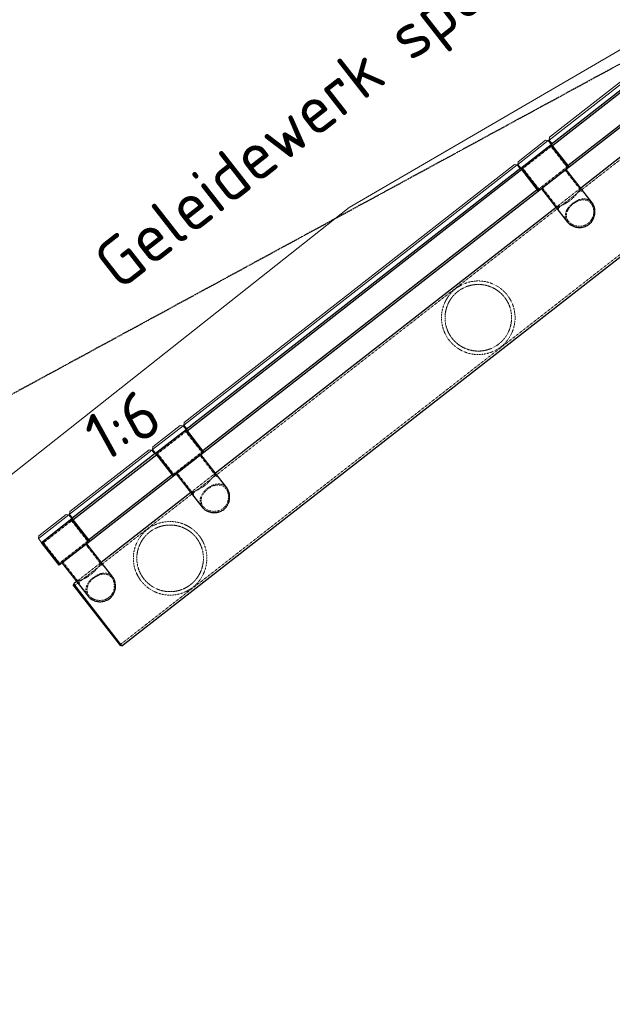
# Model space of a CAD drawing. Header units: millimetres. Extents: x 1069 to 250059, y -65909 to 70891.
# Tile 9 of 109: x 83822 to 89962, y -30249 to -20054. Entities that reach past the tile are written whole.
import ezdxf

# ---------------------------------------------------------------- set-up
doc = ezdxf.new("R2010")
doc.units = ezdxf.units.MM
doc.linetypes.add('Grid Line', pattern=[22.225, 12.7, -3.175, 3.175, -3.175])
doc.linetypes.add('XX-HIDDEN', pattern=[4, 2, -2])
for name, color, linetype, lineweight in [('iw-bs-remmingwerk', 213, 'Continuous', 18), ('N-CO-BC-BETONVORM-G', 50, 'Continuous', 25), ('N-CO-BC-BETONVORM-G-2', 50, 'XX-HIDDEN', 18), ('N-CO-BC-BETONVORM-GN', 10, 'XX-HIDDEN', 18), ('N-CO-KC-KUNSTSTOFVORM-G', 7, 'Continuous', 13), ('N-CO-SC-STAALVORM-G', 10, 'Continuous', 25), ('X-XX-AL-T25-1', 7, 'Continuous', 13), ('X_XX_AL_STRAMIENLIJN_G-1', 7, 'Grid Line', 25), ('XR-463688-Blauwverlaat_Remmingswerken_dwg-1', 213, 'Continuous', 18)]:
    doc.layers.add(name, color=color, linetype=linetype, lineweight=lineweight)
doc.styles.add('NLCS-ISO_3', font='NLCS-ISO.ttf', dxfattribs={"height": 500})

# ---------------------------------------------------------------- blocks, each defined once
blk = doc.blocks.new('XR-463688-Blauwverlaat_Remmingswerken_dwg-3327467-N_A_P_ Copy 1')
at = {"layer": 'iw-bs-remmingwerk', "flags": 128}
blk.add_lwpolyline([(8709, -7053), (4214, -9669), (-431, -13335)], dxfattribs=at)
blk = doc.blocks.new('SF_Stalen afdekplaat27 - SF_Stalen afdekplaat-3820575-N_A_P_ Copy 1')
at = {"layer": 'N-CO-SC-STAALVORM-G'}
for p, q in [((-3352, -25900), (-3361, -25907)), ((-2869, -26538), (-3361, -25907)), ((-2869, -26538), (-2860, -26531))]:
    blk.add_line(p, q, dxfattribs=at)
blk = doc.blocks.new('GM_afdekklepje - GM_afdekklepje-3673590-N_A_P_ Copy 1')
at = {"layer": 'N-CO-SC-STAALVORM-G'}
for p, q in [((-195, 118), (-195, -118)), ((168, 145), (-168, 145)), ((195, -118), (195, 118)), ((-168, -145), (168, -145))]:
    blk.add_line(p, q, dxfattribs=at)
for centre, start, end in [((-168, 118), 90, 180), ((168, 118), 0, 90), ((-168, -118), 180, 270), ((168, -118), 270, 360)]:
    blk.add_arc(centre, 27, start, end, dxfattribs=at)
blk = doc.blocks.new('GM_Hakorit_2850 - GM_Hakorit_2850-3712023-N_A_P_ Copy 1')
at = {"layer": 'N-CO-KC-KUNSTSTOFVORM-G'}
for p, q in [((-200, 50), (-180, 70)), ((200, 50), (-200, 50)), ((-200, 50), (-200, 0)), ((-180, 70), (180, 70)), ((180, 70), (200, 50)), ((200, 0), (200, 50))]:
    blk.add_line(p, q, dxfattribs=at)
blk = doc.blocks.new('GM_Hakorit_3820 - GM_Hakorit_3820-3712024-N_A_P_ Copy 1')
at = {"layer": 'N-CO-KC-KUNSTSTOFVORM-G'}
for p, q in [((-200, 50), (-180, 70)), ((200, 50), (-200, 50)), ((-200, 50), (-200, 0)), ((-180, 70), (180, 70)), ((180, 70), (200, 50)), ((200, 0), (200, 50))]:
    blk.add_line(p, q, dxfattribs=at)
blk = doc.blocks.new('GM_Hakorit_1240 - GM_Hakorit_1240-3712025-N_A_P_ Copy 1')
at = {"layer": 'N-CO-KC-KUNSTSTOFVORM-G'}
for p, q in [((-520, 70), (-540, 50)), ((-540, 0), (-540, 50)), ((-540, 50), (540, 50)), ((-520, 70), (520, 70)), ((540, 50), (520, 70)), ((540, 50), (540, 0))]:
    blk.add_line(p, q, dxfattribs=at)
blk = doc.blocks.new('GM_Hakorit_2240 - GM_Hakorit_2240-3691594-N_A_P_ Copy 1')
at = {"layer": 'N-CO-KC-KUNSTSTOFVORM-G'}
for p, q in [((-1040, -50), (-1040, 0)), ((1040, 0), (1040, -50)), ((1040, -50), (-1040, -50)), ((-1040, -50), (-1020, -70)), ((1020, -70), (-1020, -70)), ((1020, -70), (1040, -50))]:
    blk.add_line(p, q, dxfattribs=at)
blk = doc.blocks.new('GM_Hakorit_4490 - GM_Hakorit_4490-3691116-N_A_P_ Copy 1')
at = {"layer": 'N-CO-KC-KUNSTSTOFVORM-G'}
for p, q in [((-2190, -50), (-2190, 0)), ((2190, 0), (2190, -50)), ((2190, -50), (-2190, -50)), ((-2190, -50), (-2170, -70)), ((2170, -70), (-2170, -70)), ((2170, -70), (2190, -50))]:
    blk.add_line(p, q, dxfattribs=at)
blk = doc.blocks.new('NLI_Balk_Buis - ø813_20-3672000-N_A_P_ Copy 1')
at = {"layer": 'N-CO-BC-BETONVORM-GN'}
for p, q in [((-4587, 386), (-4625, 386)), ((-4263, 406), (-4587, 406)), ((-4263, 386), (-4587, 386)), ((-3087, 386), (-4263, 386)), ((-2763, 406), (-3087, 406)), ((-2763, 386), (-3087, 386)), ((1713, 386), (-2763, 386)), ((2037, 406), (1713, 406)), ((2037, 386), (1713, 386)), ((4213, 386), (2037, 386)), ((4537, 406), (4213, 406)), ((4537, 386), (4213, 386)), ((4625, 386), (4537, 386)), ((2135, -387), (-4625, -387)), ((2131, -407), (2579, -407)), ((2458, -387), (2135, -387)), ((4625, -387), (2459, -387))]:
    blk.add_line(p, q, dxfattribs=at)
at = {"layer": 'N-CO-SC-STAALVORM-G'}
for p, q in [((-4587, 406), (-4625, 406)), ((-4625, -407), (-4625, 406)), ((-3087, 406), (-4263, 406)), ((1713, 406), (-2763, 406)), ((4213, 406), (2037, 406)), ((4625, 406), (4537, 406)), ((4625, 406), (4625, -407)), ((-4625, -407), (2131, -407)), ((2579, -407), (4625, -407))]:
    blk.add_line(p, q, dxfattribs=at)
blk = doc.blocks.new('NLI_Balk_Buis - ø323_9_12_5-3688877-N_A_P_ Copy 1')
at = {"layer": 'N-CO-BC-BETONVORM-GN'}
for p, q in [((250, 149), (-27, 149)), ((250, -149), (-27, -149))]:
    blk.add_line(p, q, dxfattribs=at)

msp = doc.modelspace()

# ---------------------------------------------------------------- linework, layer by layer
at = {"layer": 'N-CO-BC-BETONVORM-GN'}
for p, q in [((89326.8, -21367.8), (89036.7, -21594.2)), ((89491.7, -21579.2), (89326.8, -21367.8)), ((89036.7, -21594.2), (89201.5, -21805.5)), ((89201.5, -21805.5), (89491.7, -21579.2)), ((85542.2, -24320.2), (85252.1, -24546.6)), ((85707.1, -24531.6), (85542.2, -24320.2)), ((85252.1, -24546.6), (85416.9, -24757.9)), ((85416.9, -24757.9), (85707.1, -24531.6)), ((84359.5, -25242.9), (84069.4, -25469.2)), ((84524.4, -25454.2), (84359.5, -25242.9)), ((84069.4, -25469.2), (84234.2, -25680.5)), ((84234.2, -25680.5), (84524.4, -25454.2))]:
    msp.add_line(p, q, dxfattribs=at)
for centre, radius, start, end in [((88573.6, -23140.1), 345, 112.41961, 122.33274), ((88573.6, -23140.1), 381, 117.95793, 118.33036), ((88573.6, -23140.1), 345, 102.05168, 111.49509), ((88573.6, -23140.1), 345, 91.30565, 100.93033), ((88573.6, -23140.1), 345, 80.67248, 90.68837), ((88573.6, -23140.1), 381, 87.64709, 87.95793), ((88573.6, -23140.1), 345, 70.34432, 79.74833), ((88573.6, -23140.1), 345, 59.77134, 69.15295), ((88573.6, -23140.1), 381, 67.58716, 67.95793), ((88573.6, -23140.1), 381, 57.95793, 58.38274), ((88573.6, -23140.1), 345, 144.4208, 153.8642), ((88573.6, -23140.1), 345, 133.58245, 143.49623), ((88573.6, -23140.1), 381, 127.502, 128.41376), ((88573.6, -23140.1), 345, 122.79694, 133.1192), ((88573.6, -23140.1), 345, 49.0098, 58.74823), ((88573.6, -23140.1), 345, 38.12947, 48.34001), ((88573.6, -23140.1), 345, 27.57584, 37.78639), ((88573.6, -23140.1), 345, 154.98551, 164.61025), ((88573.6, -23140.1), 345, 17.16763, 26.90605), ((88573.6, -23140.1), 381, 27.67287, 27.95793), ((88573.6, -23140.1), 381, 17.53311, 18.29718), ((88573.6, -23140.1), 381, 167.95793, 168.26877), ((88573.6, -23140.1), 345, 176.16755, 185.57152), ((88573.6, -23140.1), 345, 165.22746, 175.24334), ((88573.6, -23140.1), 345, 6.76291, 16.14452), ((88573.6, -23140.1), 345, 356.16753, 5.57154), ((88573.6, -23140.1), 381, 7.95793, 8.3287), ((88573.6, -23140.1), 381, 187.95793, 188.32874), ((88573.6, -23140.1), 345, 186.76296, 196.14443), ((88573.6, -23140.1), 345, 197.16773, 206.9057), ((88573.6, -23140.1), 345, 334.98553, 344.6102), ((88573.6, -23140.1), 345, 345.22749, 355.24338), ((88573.6, -23140.1), 381, 347.95793, 348.26876), ((88573.6, -23140.1), 381, 197.5331, 198.29724), ((88573.6, -23140.1), 381, 207.6728, 207.95793), ((88573.6, -23140.1), 345, 207.57606, 217.78641), ((88573.6, -23140.1), 345, 313.58312, 323.49625), ((88573.6, -23140.1), 345, 324.42076, 333.86418), ((88573.6, -23140.1), 345, 218.12944, 228.3398), ((88573.6, -23140.1), 345, 229.01016, 238.74812), ((88573.6, -23140.1), 345, 239.77143, 249.1529), ((88573.6, -23140.1), 345, 292.41962, 302.33341), ((88573.6, -23140.1), 345, 302.79665, 313.11891), ((88573.6, -23140.1), 381, 307.50209, 308.41386), ((88573.6, -23140.1), 381, 237.95793, 238.38275), ((88573.6, -23140.1), 381, 247.58712, 247.95793), ((88573.6, -23140.1), 345, 250.34434, 259.7483), ((88573.6, -23140.1), 345, 260.67252, 270.6884), ((88573.6, -23140.1), 381, 267.64709, 267.95793), ((88573.6, -23140.1), 345, 271.30561, 280.93034), ((88573.6, -23140.1), 345, 282.05166, 291.49506), ((88573.6, -23140.1), 381, 297.95793, 298.33036), ((85380.3, -25631.2), 381, 87.64709, 87.95793), ((85380.3, -25631.2), 381, 67.58716, 67.95793), ((85380.3, -25631.2), 345, 133.58245, 143.49623), ((85380.3, -25631.2), 381, 127.502, 128.41376), ((85380.3, -25631.2), 345, 122.79694, 133.1192), ((85380.3, -25631.2), 345, 112.41961, 122.33274), ((85380.3, -25631.2), 381, 117.95793, 118.33036), ((85380.3, -25631.2), 345, 102.05168, 111.49509), ((85380.3, -25631.2), 345, 91.30565, 100.93033), ((85380.3, -25631.2), 345, 80.67248, 90.68837), ((85380.3, -25631.2), 345, 70.34432, 79.74833), ((85380.3, -25631.2), 345, 59.77134, 69.15295), ((85380.3, -25631.2), 345, 49.0098, 58.74823), ((85380.3, -25631.2), 381, 57.95793, 58.38274), ((85380.3, -25631.2), 345, 38.12947, 48.34001), ((85380.3, -25631.2), 345, 154.98551, 164.61025), ((85380.3, -25631.2), 345, 144.4208, 153.8642), ((85380.3, -25631.2), 345, 27.57584, 37.78639), ((85380.3, -25631.2), 345, 17.16763, 26.90605), ((85380.3, -25631.2), 381, 27.67287, 27.95793), ((85380.3, -25631.2), 381, 167.95793, 168.26877), ((85380.3, -25631.2), 345, 165.22746, 175.24334), ((85380.3, -25631.2), 345, 6.76291, 16.14452), ((85380.3, -25631.2), 381, 17.53311, 18.29718), ((85380.3, -25631.2), 381, 7.95793, 8.3287), ((85380.3, -25631.2), 381, 187.95793, 188.32874), ((85380.3, -25631.2), 345, 176.16755, 185.57152), ((85380.3, -25631.2), 345, 186.76296, 196.14443), ((85380.3, -25631.2), 345, 345.22749, 355.24338), ((85380.3, -25631.2), 345, 356.16753, 5.57154), ((85380.3, -25631.2), 381, 197.5331, 198.29724), ((85380.3, -25631.2), 345, 197.16773, 206.9057), ((85380.3, -25631.2), 345, 207.57606, 217.78641), ((85380.3, -25631.2), 345, 324.42076, 333.86418), ((85380.3, -25631.2), 345, 334.98553, 344.6102), ((85380.3, -25631.2), 381, 347.95793, 348.26876), ((85380.3, -25631.2), 381, 207.6728, 207.95793), ((85380.3, -25631.2), 345, 218.12944, 228.3398), ((85380.3, -25631.2), 345, 229.01016, 238.74812), ((85380.3, -25631.2), 345, 302.79665, 313.11891), ((85380.3, -25631.2), 345, 313.58312, 323.49625), ((85380.3, -25631.2), 381, 237.95793, 238.38275), ((85380.3, -25631.2), 345, 239.77143, 249.1529), ((85380.3, -25631.2), 381, 247.58712, 247.95793), ((85380.3, -25631.2), 345, 250.34434, 259.7483), ((85380.3, -25631.2), 345, 260.67252, 270.6884), ((85380.3, -25631.2), 345, 271.30561, 280.93034), ((85380.3, -25631.2), 345, 282.05166, 291.49506), ((85380.3, -25631.2), 345, 292.41962, 302.33341), ((85380.3, -25631.2), 381, 297.95793, 298.33036), ((85380.3, -25631.2), 381, 307.50209, 308.41386), ((85380.3, -25631.2), 381, 267.64709, 267.95793)]:
    msp.add_arc(centre, radius, start, end, dxfattribs=at)
for points, knots in [([(89378.5, -21996.6), (89378.5, -21996.6), (89381.8, -21995.6), (89392, -21992.5), (89402.4, -21989.1), (89415, -21984.6), (89429.6, -21979), (89445.8, -21972.1), (89463.2, -21963.9), (89481.4, -21954.2), (89499.8, -21943), (89518.1, -21930.4), (89535.8, -21916.6), (89552.5, -21901.9), (89567.8, -21886.8), (89581.6, -21871.5), (89593.9, -21856.7), (89604.5, -21842.6), (89613.5, -21829.8), (89620.9, -21818.6), (89627.7, -21807.9), (89632.7, -21799.5), (89633.9, -21797.3), (89633.9, -21797.3)], [0, 0, 0, 0, 0.0869565, 0.1304348, 0.173913, 0.2173913, 0.2608696, 0.3043478, 0.3478261, 0.3913043, 0.4347826, 0.4782609, 0.5217391, 0.5652174, 0.6086957, 0.6521739, 0.6956522, 0.7391304, 0.7826087, 0.826087, 0.8695652, 0.9347826, 1, 1, 1, 1]), ([(89497.5, -22149.1), (89489.7, -22139.1), (89480.9, -22122.7), (89475.4, -22099.4), (89474.4, -22081.4), (89476.4, -22063.3), (89481.3, -22045.2), (89488.9, -22027.3), (89499, -22009.8), (89511.5, -21992.8), (89526, -21976.6), (89542.3, -21961.5), (89560, -21947.7), (89578.7, -21935.6), (89597.9, -21925.4), (89617.4, -21917.4), (89636.9, -21911.9), (89656.1, -21908.8), (89674.9, -21908.5), (89692.9, -21910.9), (89712.9, -21917.2), (89733.8, -21929.2), (89747.1, -21942.3), (89752.9, -21949.9)], [0, 0, 0, 0, 0.0869565, 0.1304348, 0.173913, 0.2173913, 0.2608696, 0.3043478, 0.3478261, 0.3913043, 0.4347826, 0.4782609, 0.5217391, 0.5652174, 0.6086957, 0.6521739, 0.6956522, 0.7391304, 0.7826087, 0.826087, 0.8695652, 0.9347826, 1, 1, 1, 1]), ([(89743.1, -21957.5), (89735.5, -21947.9), (89722.2, -21935.9), (89701.4, -21925.5), (89684.6, -21920.7), (89666.9, -21918.8), (89648.5, -21919.6), (89629.7, -21923.1), (89610.8, -21929.2), (89591.9, -21937.6), (89573.5, -21948.2), (89555.9, -21960.6), (89534.1, -21979.3), (89515.5, -22000.5), (89501.6, -22023.1), (89493.6, -22040.4), (89488.3, -22058), (89485.9, -22075.7), (89486.5, -22093.2), (89490.2, -22110.2), (89497, -22126.5), (89503.6, -22136.6), (89507.4, -22141.4)], [0, 0, 0, 0, 0.0909091, 0.1363636, 0.1818182, 0.2272727, 0.2727273, 0.3181818, 0.3636364, 0.4090909, 0.4545455, 0.5, 0.5454545, 0.6363636, 0.6818182, 0.7272727, 0.7727273, 0.8181818, 0.8636364, 0.9090909, 0.9545455, 1, 1, 1, 1]), ([(89503.7, -22156.4), (89510.3, -22163.6), (89522.9, -22174.5), (89543.6, -22186.9), (89563.2, -22195.2), (89584, -22201.2), (89605.7, -22204.7), (89627.8, -22205.4), (89650, -22203.3), (89671.7, -22198.2), (89692.6, -22190.1), (89712.1, -22179.1), (89729.8, -22165.3), (89745.3, -22149.1), (89758.2, -22130.8), (89768.4, -22110.9), (89775.8, -22089.9), (89780.5, -22068.3), (89782.5, -22046.4), (89781.7, -22024.8), (89777.8, -22000.3), (89768.9, -21974.2), (89758.8, -21957.4), (89752.9, -21949.9)], [0.02173691, 0.02173691, 0.02173691, 0.02173691, 0.08695652, 0.13043478, 0.17391304, 0.2173913, 0.26086957, 0.30434783, 0.34782609, 0.39130435, 0.43478261, 0.47826087, 0.52173913, 0.56521739, 0.60869565, 0.65217391, 0.69565217, 0.73913043, 0.7826087, 0.82608696, 0.86956522, 0.93478261, 1, 1, 1, 1]), ([(89507.4, -22141.4), (89514.9, -22151.1), (89529, -22164), (89552.1, -22177.3), (89571.1, -22184.9), (89591.3, -22190.1), (89612.3, -22192.6), (89633.6, -22192.3), (89654.8, -22189.2), (89675.5, -22183.1), (89695, -22174), (89713, -22162), (89734.3, -22142.6), (89750.8, -22118.8), (89761.7, -22092.3), (89767.2, -22071.7), (89769.8, -22050.8), (89769.8, -22029.9), (89767, -22009.7), (89761.6, -21990.5), (89753.6, -21972.8), (89746.8, -21962.4), (89743.1, -21957.5)], [0, 0, 0, 0, 0.0909091, 0.1363636, 0.1818182, 0.2272727, 0.2727273, 0.3181818, 0.3636364, 0.4090909, 0.4545455, 0.5, 0.5454545, 0.6363636, 0.6818182, 0.7272727, 0.7727273, 0.8181818, 0.8636364, 0.9090909, 0.9545455, 1, 1, 1, 1]), ([(88273.2, -23374.4), (88266.8, -23366.3), (88254.8, -23349.5), (88233.7, -23314.3), (88213.1, -23268.1), (88197.9, -23211.7), (88191.6, -23156), (88193.2, -23102.3), (88201.9, -23051.1), (88214.6, -23010.5), (88227.8, -22979.3), (88239.4, -22956.5), (88250.4, -22938), (88258.9, -22925.2), (88264, -22917.9), (88268, -22912.5), (88272.1, -22907.1), (88276.3, -22901.7), (88280.7, -22896.3), (88285.2, -22891), (88289.9, -22885.7), (88294.8, -22880.4), (88299.8, -22875.1), (88304.9, -22869.9), (88310.3, -22864.7), (88315.8, -22859.5), (88321.4, -22854.4), (88327.2, -22849.4), (88333.1, -22844.5), (88339.2, -22839.6), (88345.4, -22834.9), (88351.6, -22830.4), (88357.8, -22826), (88364.2, -22821.7), (88370.5, -22817.7), (88376.9, -22813.8), (88383.2, -22810), (88389.5, -22806.5), (88395.8, -22803), (88402.1, -22799.8), (88408.4, -22796.7), (88414.7, -22793.8), (88420.9, -22791), (88427.2, -22788.3), (88433.4, -22785.8), (88441.7, -22782.6), (88456.2, -22777.4), (88476.9, -22771.3), (88501.8, -22765.6), (88526.9, -22761.7), (88552.2, -22759.4), (88577.8, -22758.8), (88603.6, -22760), (88629.6, -22762.9), (88655.8, -22767.7), (88682, -22774.5), (88708.2, -22783.3), (88734.2, -22794.2), (88759.9, -22807.3), (88785.1, -22822.7), (88809.4, -22840.3), (88832.5, -22860), (88854.3, -22881.9), (88867.6, -22897.6), (88874, -22905.7)], [0, 0, 0, 0, 0.0232558, 0.0465116, 0.0930233, 0.1395349, 0.1860465, 0.2325581, 0.2790698, 0.3255814, 0.3488372, 0.372093, 0.3953488, 0.4069767, 0.4127907, 0.4186047, 0.4244186, 0.4302326, 0.4360465, 0.4418605, 0.4476744, 0.4534884, 0.4593023, 0.4651163, 0.4709302, 0.4767442, 0.4825581, 0.4883721, 0.494186, 0.5, 0.505814, 0.5116279, 0.5174419, 0.5232558, 0.5290698, 0.5348837, 0.5406977, 0.5465116, 0.5523256, 0.5581395, 0.5639535, 0.5697674, 0.5755814, 0.5813953, 0.5872093, 0.5930233, 0.6046512, 0.627907, 0.6511628, 0.6744186, 0.6976744, 0.7209302, 0.744186, 0.7674419, 0.7906977, 0.8139535, 0.8372093, 0.8604651, 0.8837209, 0.9069767, 0.9302326, 0.9534884, 0.9767442, 1, 1, 1, 1]), ([(88845.6, -22927.9), (88839.3, -22919.8), (88826, -22904.3), (88797, -22875.9), (88756.9, -22845.8), (88705.2, -22819.5), (88651.9, -22802.6), (88598.2, -22794.6), (88553.5, -22794.8), (88518, -22799.2), (88491.4, -22804.6), (88469.3, -22811), (88451.6, -22817.2), (88438.4, -22822.6), (88425.2, -22828.5), (88412.1, -22835.1), (88399, -22842.4), (88386.2, -22850.3), (88373.6, -22858.8), (88361.3, -22868), (88349.4, -22877.6), (88338.1, -22887.8), (88327.3, -22898.3), (88317.1, -22909.2), (88307.5, -22920.3), (88298.5, -22931.7), (88290.1, -22943.2), (88279.7, -22958.8), (88268.2, -22978.7), (88256.5, -23003.2), (88243.6, -23036.6), (88232.5, -23079.8), (88227.2, -23133.9), (88230.6, -23189.7), (88243.6, -23246.3), (88262.9, -23292.5), (88283.4, -23327.6), (88295.3, -23344.2), (88301.5, -23352.3)], [0, 0, 0, 0, 0.0263158, 0.0526316, 0.1052632, 0.1578947, 0.2105263, 0.2631579, 0.3157895, 0.3421053, 0.3684211, 0.3947368, 0.4078947, 0.4210526, 0.4342105, 0.4473684, 0.4605263, 0.4736842, 0.4868421, 0.5, 0.5131579, 0.5263158, 0.5394737, 0.5526316, 0.5657895, 0.5789474, 0.5921053, 0.6052632, 0.6315789, 0.6578947, 0.6842105, 0.7368421, 0.7894737, 0.8421053, 0.8947368, 0.9473684, 0.9736842, 1, 1, 1, 1]), ([(88874, -22905.7), (88880.3, -22913.9), (88892.3, -22930.6), (88913.5, -22965.8), (88934.1, -23012), (88949.2, -23068.5), (88955.5, -23124.1), (88953.9, -23177.8), (88945.2, -23229.1), (88932.6, -23269.6), (88919.3, -23300.8), (88907.8, -23323.6), (88896.7, -23342.2), (88888.2, -23355), (88883.1, -23362.2), (88879.1, -23367.7), (88875, -23373.1), (88870.8, -23378.5), (88866.4, -23383.8), (88861.9, -23389.2), (88857.2, -23394.5), (88852.4, -23399.8), (88847.4, -23405), (88842.2, -23410.3), (88836.9, -23415.5), (88831.4, -23420.6), (88825.7, -23425.7), (88819.9, -23430.7), (88814, -23435.7), (88807.9, -23440.5), (88801.8, -23445.2), (88795.5, -23449.8), (88789.3, -23454.1), (88783, -23458.4), (88776.6, -23462.5), (88770.3, -23466.4), (88764, -23470.1), (88757.6, -23473.7), (88751.3, -23477.1), (88745, -23480.3), (88738.7, -23483.4), (88732.5, -23486.4), (88726.2, -23489.2), (88720, -23491.8), (88713.7, -23494.4), (88705.4, -23497.6), (88691, -23502.7), (88670.3, -23508.9), (88645.3, -23514.5), (88620.2, -23518.5), (88594.9, -23520.8), (88569.4, -23521.3), (88543.5, -23520.2), (88517.5, -23517.2), (88491.4, -23512.4), (88465.1, -23505.7), (88438.9, -23496.9), (88412.9, -23485.9), (88387.2, -23472.8), (88362.1, -23457.4), (88337.8, -23439.9), (88314.6, -23420.1), (88292.9, -23398.3), (88279.5, -23382.6), (88273.2, -23374.4)], [0, 0, 0, 0, 0.0232558, 0.0465116, 0.0930233, 0.1395349, 0.1860465, 0.2325581, 0.2790698, 0.3255814, 0.3488372, 0.372093, 0.3953488, 0.4069767, 0.4127907, 0.4186047, 0.4244186, 0.4302326, 0.4360465, 0.4418605, 0.4476744, 0.4534884, 0.4593023, 0.4651163, 0.4709302, 0.4767442, 0.4825581, 0.4883721, 0.494186, 0.5, 0.505814, 0.5116279, 0.5174419, 0.5232558, 0.5290698, 0.5348837, 0.5406977, 0.5465116, 0.5523256, 0.5581395, 0.5639535, 0.5697674, 0.5755814, 0.5813953, 0.5872093, 0.5930233, 0.6046512, 0.627907, 0.6511628, 0.6744186, 0.6976744, 0.7209302, 0.744186, 0.7674419, 0.7906977, 0.8139535, 0.8372093, 0.8604651, 0.8837209, 0.9069767, 0.9302326, 0.9534884, 0.9767442, 1, 1, 1, 1]), ([(88301.5, -23352.3), (88307.8, -23360.3), (88321.1, -23375.8), (88350.1, -23404.3), (88390.2, -23434.3), (88441.9, -23460.7), (88495.2, -23477.6), (88549, -23485.6), (88593.6, -23485.3), (88629.1, -23480.9), (88655.7, -23475.5), (88677.9, -23469.2), (88695.5, -23462.9), (88708.8, -23457.6), (88722, -23451.6), (88735.1, -23445.1), (88748.1, -23437.8), (88760.9, -23429.9), (88773.6, -23421.3), (88785.8, -23412.2), (88797.7, -23402.5), (88809.1, -23392.3), (88819.9, -23381.8), (88830.1, -23370.9), (88839.7, -23359.8), (88848.6, -23348.5), (88857, -23336.9), (88867.4, -23321.3), (88878.9, -23301.4), (88890.6, -23276.9), (88903.5, -23243.5), (88914.7, -23200.3), (88920, -23146.2), (88916.5, -23090.4), (88903.6, -23033.8), (88884.2, -22987.6), (88863.7, -22952.6), (88851.9, -22935.9), (88845.6, -22927.9)], [0, 0, 0, 0, 0.0263158, 0.0526316, 0.1052632, 0.1578947, 0.2105263, 0.2631579, 0.3157895, 0.3421053, 0.3684211, 0.3947368, 0.4078947, 0.4210526, 0.4342105, 0.4473684, 0.4605263, 0.4736842, 0.4868421, 0.5, 0.5131579, 0.5263158, 0.5394737, 0.5526316, 0.5657895, 0.5789474, 0.5921053, 0.6052632, 0.6315789, 0.6578947, 0.6842105, 0.7368421, 0.7894737, 0.8421053, 0.8947368, 0.9473684, 0.9736842, 1, 1, 1, 1]), ([(85593.9, -24948.9), (85593.9, -24949), (85597.2, -24948), (85607.4, -24944.9), (85617.7, -24941.5), (85630.4, -24937), (85645, -24931.4), (85661.2, -24924.5), (85678.6, -24916.3), (85696.7, -24906.6), (85715.2, -24895.4), (85733.5, -24882.8), (85751.2, -24869), (85767.8, -24854.3), (85783.2, -24839.1), (85797, -24823.9), (85809.2, -24809.1), (85819.9, -24795), (85828.9, -24782.2), (85836.3, -24771), (85843, -24760.3), (85848, -24751.9), (85849.3, -24749.7), (85849.3, -24749.7)], [0, 0, 0, 0, 0.0869565, 0.1304348, 0.173913, 0.2173913, 0.2608696, 0.3043478, 0.3478261, 0.3913043, 0.4347826, 0.4782609, 0.5217391, 0.5652174, 0.6086957, 0.6521739, 0.6956522, 0.7391304, 0.7826087, 0.826087, 0.8695652, 0.9347826, 1, 1, 1, 1]), ([(85712.9, -25101.5), (85705.1, -25091.5), (85696.3, -25075.1), (85690.8, -25051.8), (85689.8, -25033.8), (85691.8, -25015.7), (85696.7, -24997.6), (85704.3, -24979.7), (85714.4, -24962.2), (85726.9, -24945.2), (85741.4, -24929), (85757.7, -24913.9), (85775.4, -24900.1), (85794.1, -24887.9), (85813.3, -24877.8), (85832.8, -24869.8), (85852.3, -24864.3), (85871.5, -24861.2), (85890.3, -24860.9), (85908.3, -24863.3), (85928.3, -24869.6), (85949.2, -24881.6), (85962.4, -24894.7), (85968.3, -24902.3)], [0, 0, 0, 0, 0.0869565, 0.1304348, 0.173913, 0.2173913, 0.2608696, 0.3043478, 0.3478261, 0.3913043, 0.4347826, 0.4782609, 0.5217391, 0.5652174, 0.6086957, 0.6521739, 0.6956522, 0.7391304, 0.7826087, 0.826087, 0.8695652, 0.9347826, 1, 1, 1, 1]), ([(85958.4, -24909.9), (85950.9, -24900.3), (85937.5, -24888.3), (85916.7, -24877.9), (85899.9, -24873.1), (85882.2, -24871.1), (85863.9, -24872), (85845.1, -24875.5), (85826.1, -24881.6), (85807.3, -24890), (85788.9, -24900.6), (85771.3, -24913), (85749.5, -24931.7), (85730.9, -24952.9), (85716.9, -24975.5), (85709, -24992.8), (85703.7, -25010.4), (85701.3, -25028.1), (85701.9, -25045.6), (85705.6, -25062.6), (85712.4, -25078.8), (85719, -25089), (85722.8, -25093.8)], [0, 0, 0, 0, 0.0909091, 0.1363636, 0.1818182, 0.2272727, 0.2727273, 0.3181818, 0.3636364, 0.4090909, 0.4545455, 0.5, 0.5454545, 0.6363636, 0.6818182, 0.7272727, 0.7727273, 0.8181818, 0.8636364, 0.9090909, 0.9545455, 1, 1, 1, 1]), ([(85722.8, -25093.8), (85730.3, -25103.4), (85744.4, -25116.4), (85767.5, -25129.7), (85786.5, -25137.3), (85806.7, -25142.5), (85827.6, -25145), (85849, -25144.7), (85870.2, -25141.6), (85890.8, -25135.5), (85910.4, -25126.4), (85928.4, -25114.4), (85949.7, -25095), (85966.2, -25071.2), (85977.1, -25044.7), (85982.6, -25024.1), (85985.2, -25003.2), (85985.1, -24982.3), (85982.3, -24962), (85976.9, -24942.9), (85969, -24925.2), (85962.2, -24914.8), (85958.4, -24909.9)], [0, 0, 0, 0, 0.0909091, 0.1363636, 0.1818182, 0.2272727, 0.2727273, 0.3181818, 0.3636364, 0.4090909, 0.4545455, 0.5, 0.5454545, 0.6363636, 0.6818182, 0.7272727, 0.7727273, 0.8181818, 0.8636364, 0.9090909, 0.9545455, 1, 1, 1, 1]), ([(85079.9, -25865.5), (85073.5, -25857.4), (85061.5, -25840.6), (85040.4, -25805.4), (85019.8, -25759.2), (85004.6, -25702.7), (84998.3, -25647.1), (84999.9, -25593.4), (85008.7, -25542.1), (85021.3, -25501.6), (85034.5, -25470.4), (85046.1, -25447.6), (85057.1, -25429), (85065.6, -25416.2), (85070.7, -25409), (85074.7, -25403.6), (85078.8, -25398.1), (85083.1, -25392.8), (85087.4, -25387.4), (85092, -25382.1), (85096.7, -25376.7), (85101.5, -25371.4), (85106.5, -25366.2), (85111.7, -25360.9), (85117, -25355.7), (85122.5, -25350.6), (85128.2, -25345.5), (85133.9, -25340.5), (85139.9, -25335.6), (85145.9, -25330.7), (85152.1, -25326), (85158.3, -25321.5), (85164.6, -25317.1), (85170.9, -25312.8), (85177.2, -25308.7), (85183.6, -25304.8), (85189.9, -25301.1), (85196.2, -25297.5), (85202.6, -25294.1), (85208.9, -25290.9), (85215.1, -25287.8), (85221.4, -25284.8), (85227.7, -25282), (85233.9, -25279.4), (85240.1, -25276.9), (85248.4, -25273.7), (85262.9, -25268.5), (85283.6, -25262.3), (85308.5, -25256.7), (85333.6, -25252.7), (85358.9, -25250.5), (85384.5, -25249.9), (85410.3, -25251), (85436.3, -25254), (85462.5, -25258.8), (85488.7, -25265.6), (85514.9, -25274.4), (85541, -25285.3), (85566.7, -25298.4), (85591.8, -25313.8), (85616.1, -25331.4), (85639.2, -25351.1), (85661, -25372.9), (85674.3, -25388.7), (85680.7, -25396.8)], [0, 0, 0, 0, 0.0232558, 0.0465116, 0.0930233, 0.1395349, 0.1860465, 0.2325581, 0.2790698, 0.3255814, 0.3488372, 0.372093, 0.3953488, 0.4069767, 0.4127907, 0.4186047, 0.4244186, 0.4302326, 0.4360465, 0.4418605, 0.4476744, 0.4534884, 0.4593023, 0.4651163, 0.4709302, 0.4767442, 0.4825581, 0.4883721, 0.494186, 0.5, 0.505814, 0.5116279, 0.5174419, 0.5232558, 0.5290698, 0.5348837, 0.5406977, 0.5465116, 0.5523256, 0.5581395, 0.5639535, 0.5697674, 0.5755814, 0.5813953, 0.5872093, 0.5930233, 0.6046512, 0.627907, 0.6511628, 0.6744186, 0.6976744, 0.7209302, 0.744186, 0.7674419, 0.7906977, 0.8139535, 0.8372093, 0.8604651, 0.8837209, 0.9069767, 0.9302326, 0.9534884, 0.9767442, 1, 1, 1, 1]), ([(85652.3, -25419), (85646, -25410.9), (85632.8, -25395.4), (85603.8, -25366.9), (85563.6, -25336.9), (85511.9, -25310.6), (85458.6, -25293.7), (85404.9, -25285.6), (85360.3, -25285.9), (85324.7, -25290.3), (85298.1, -25295.7), (85276, -25302.1), (85258.3, -25308.3), (85245.1, -25313.6), (85231.9, -25319.6), (85218.8, -25326.2), (85205.7, -25333.4), (85192.9, -25341.3), (85180.3, -25349.9), (85168, -25359.1), (85156.2, -25368.7), (85144.8, -25378.9), (85134, -25389.4), (85123.8, -25400.3), (85114.2, -25411.4), (85105.2, -25422.8), (85096.9, -25434.3), (85086.5, -25449.9), (85074.9, -25469.8), (85063.2, -25494.3), (85050.3, -25527.7), (85039.2, -25570.9), (85033.9, -25625), (85037.3, -25680.8), (85050.3, -25737.4), (85069.6, -25783.6), (85090.2, -25818.7), (85102, -25835.3), (85108.3, -25843.4)], [0, 0, 0, 0, 0.0263158, 0.0526316, 0.1052632, 0.1578947, 0.2105263, 0.2631579, 0.3157895, 0.3421053, 0.3684211, 0.3947368, 0.4078947, 0.4210526, 0.4342105, 0.4473684, 0.4605263, 0.4736842, 0.4868421, 0.5, 0.5131579, 0.5263158, 0.5394737, 0.5526316, 0.5657895, 0.5789474, 0.5921053, 0.6052632, 0.6315789, 0.6578947, 0.6842105, 0.7368421, 0.7894737, 0.8421053, 0.8947368, 0.9473684, 0.9736842, 1, 1, 1, 1]), ([(85680.7, -25396.8), (85687.1, -25405), (85699.1, -25421.7), (85720.2, -25456.9), (85740.8, -25503.1), (85756, -25559.6), (85762.3, -25615.2), (85760.6, -25668.9), (85751.9, -25720.2), (85739.3, -25760.7), (85726, -25791.9), (85714.5, -25814.7), (85703.5, -25833.3), (85694.9, -25846.1), (85689.8, -25853.3), (85685.9, -25858.8), (85681.8, -25864.2), (85677.5, -25869.5), (85673.2, -25874.9), (85668.6, -25880.2), (85663.9, -25885.6), (85659.1, -25890.9), (85654.1, -25896.1), (85648.9, -25901.4), (85643.6, -25906.6), (85638.1, -25911.7), (85632.4, -25916.8), (85626.7, -25921.8), (85620.7, -25926.7), (85614.7, -25931.6), (85608.5, -25936.3), (85602.3, -25940.8), (85596, -25945.2), (85589.7, -25949.5), (85583.3, -25953.6), (85577, -25957.5), (85570.7, -25961.2), (85564.4, -25964.8), (85558, -25968.2), (85551.7, -25971.4), (85545.4, -25974.5), (85539.2, -25977.5), (85532.9, -25980.3), (85526.7, -25982.9), (85520.5, -25985.5), (85512.2, -25988.7), (85497.7, -25993.8), (85477, -26000), (85452.1, -26005.6), (85427, -26009.6), (85401.6, -26011.8), (85376.1, -26012.4), (85350.3, -26011.3), (85324.3, -26008.3), (85298.1, -26003.5), (85271.9, -25996.7), (85245.6, -25987.9), (85219.6, -25977), (85193.9, -25963.9), (85168.8, -25948.5), (85144.5, -25930.9), (85121.3, -25911.2), (85099.6, -25889.4), (85086.2, -25873.7), (85079.9, -25865.5)], [0, 0, 0, 0, 0.0232558, 0.0465116, 0.0930233, 0.1395349, 0.1860465, 0.2325581, 0.2790698, 0.3255814, 0.3488372, 0.372093, 0.3953488, 0.4069767, 0.4127907, 0.4186047, 0.4244186, 0.4302326, 0.4360465, 0.4418605, 0.4476744, 0.4534884, 0.4593023, 0.4651163, 0.4709302, 0.4767442, 0.4825581, 0.4883721, 0.494186, 0.5, 0.505814, 0.5116279, 0.5174419, 0.5232558, 0.5290698, 0.5348837, 0.5406977, 0.5465116, 0.5523256, 0.5581395, 0.5639535, 0.5697674, 0.5755814, 0.5813953, 0.5872093, 0.5930233, 0.6046512, 0.627907, 0.6511628, 0.6744186, 0.6976744, 0.7209302, 0.744186, 0.7674419, 0.7906977, 0.8139535, 0.8372093, 0.8604651, 0.8837209, 0.9069767, 0.9302326, 0.9534884, 0.9767442, 1, 1, 1, 1]), ([(85108.3, -25843.4), (85114.6, -25851.4), (85127.8, -25866.9), (85156.8, -25895.4), (85196.9, -25925.4), (85248.6, -25951.7), (85302, -25968.6), (85355.7, -25976.7), (85400.3, -25976.4), (85435.9, -25972), (85462.5, -25966.6), (85484.6, -25960.2), (85502.3, -25954), (85515.5, -25948.7), (85528.7, -25942.7), (85541.8, -25936.1), (85554.8, -25928.9), (85567.7, -25921), (85580.3, -25912.4), (85592.6, -25903.3), (85604.4, -25893.6), (85615.8, -25883.4), (85626.6, -25872.9), (85636.8, -25862), (85646.4, -25850.9), (85655.4, -25839.6), (85663.7, -25828), (85674.1, -25812.4), (85685.7, -25792.5), (85697.4, -25768), (85710.3, -25734.6), (85721.4, -25691.4), (85726.7, -25637.3), (85723.3, -25581.5), (85710.3, -25524.9), (85690.9, -25478.7), (85670.4, -25443.6), (85658.6, -25427), (85652.3, -25419)], [0, 0, 0, 0, 0.0263158, 0.0526316, 0.1052632, 0.1578947, 0.2105263, 0.2631579, 0.3157895, 0.3421053, 0.3684211, 0.3947368, 0.4078947, 0.4210526, 0.4342105, 0.4473684, 0.4605263, 0.4736842, 0.4868421, 0.5, 0.5131579, 0.5263158, 0.5394737, 0.5526316, 0.5657895, 0.5789474, 0.5921053, 0.6052632, 0.6315789, 0.6578947, 0.6842105, 0.7368421, 0.7894737, 0.8421053, 0.8947368, 0.9473684, 0.9736842, 1, 1, 1, 1]), ([(84411.2, -25871.6), (84411.2, -25871.6), (84414.5, -25870.6), (84424.7, -25867.5), (84435, -25864.1), (84447.7, -25859.7), (84462.3, -25854.1), (84478.5, -25847.2), (84495.9, -25838.9), (84514, -25829.2), (84532.5, -25818), (84550.8, -25805.4), (84568.5, -25791.6), (84585.1, -25777), (84600.5, -25761.8), (84614.3, -25746.5), (84626.6, -25731.7), (84637.2, -25717.6), (84646.2, -25704.8), (84653.6, -25693.6), (84660.3, -25682.9), (84665.3, -25674.5), (84666.6, -25672.4), (84666.6, -25672.3)], [0, 0, 0, 0, 0.0869565, 0.1304348, 0.173913, 0.2173913, 0.2608696, 0.3043478, 0.3478261, 0.3913043, 0.4347826, 0.4782609, 0.5217391, 0.5652174, 0.6086957, 0.6521739, 0.6956522, 0.7391304, 0.7826087, 0.826087, 0.8695652, 0.9347826, 1, 1, 1, 1]), ([(84530.2, -26024.1), (84522.4, -26014.1), (84513.6, -25997.7), (84508.1, -25974.4), (84507.1, -25956.5), (84509.1, -25938.3), (84514, -25920.3), (84521.6, -25902.4), (84531.7, -25884.8), (84544.2, -25867.8), (84558.7, -25851.6), (84575, -25836.5), (84592.7, -25822.7), (84611.4, -25810.6), (84630.6, -25800.4), (84650.1, -25792.5), (84669.6, -25786.9), (84688.8, -25783.9), (84707.6, -25783.5), (84725.6, -25786), (84745.6, -25792.2), (84766.5, -25804.2), (84779.7, -25817.4), (84785.6, -25824.9)], [0, 0, 0, 0, 0.0869565, 0.1304348, 0.173913, 0.2173913, 0.2608696, 0.3043478, 0.3478261, 0.3913043, 0.4347826, 0.4782609, 0.5217391, 0.5652174, 0.6086957, 0.6521739, 0.6956522, 0.7391304, 0.7826087, 0.826087, 0.8695652, 0.9347826, 1, 1, 1, 1]), ([(84775.7, -25832.6), (84768.2, -25822.9), (84754.9, -25810.9), (84734, -25800.6), (84717.3, -25795.7), (84699.6, -25793.8), (84681.2, -25794.6), (84662.4, -25798.1), (84643.5, -25804.2), (84624.6, -25812.6), (84606.2, -25823.2), (84588.6, -25835.6), (84566.8, -25854.3), (84548.2, -25875.6), (84534.2, -25898.1), (84526.3, -25915.5), (84521, -25933.1), (84518.6, -25950.7), (84519.2, -25968.2), (84522.9, -25985.2), (84529.7, -26001.5), (84536.3, -26011.6), (84540.1, -26016.4)], [0, 0, 0, 0, 0.0909091, 0.1363636, 0.1818182, 0.2272727, 0.2727273, 0.3181818, 0.3636364, 0.4090909, 0.4545455, 0.5, 0.5454545, 0.6363636, 0.6818182, 0.7272727, 0.7727273, 0.8181818, 0.8636364, 0.9090909, 0.9545455, 1, 1, 1, 1]), ([(84540.1, -26016.4), (84547.6, -26026.1), (84561.7, -26039.1), (84584.8, -26052.3), (84603.8, -26059.9), (84624, -26065.1), (84644.9, -26067.6), (84666.3, -26067.3), (84687.5, -26064.2), (84708.1, -26058.1), (84727.7, -26049), (84745.7, -26037), (84767, -26017.7), (84783.5, -25993.8), (84794.4, -25967.4), (84799.9, -25946.7), (84802.5, -25925.8), (84802.4, -25904.9), (84799.7, -25884.7), (84794.2, -25865.5), (84786.3, -25847.8), (84779.5, -25837.4), (84775.7, -25832.6)], [0, 0, 0, 0, 0.0909091, 0.1363636, 0.1818182, 0.2272727, 0.2727273, 0.3181818, 0.3636364, 0.4090909, 0.4545455, 0.5, 0.5454545, 0.6363636, 0.6818182, 0.7272727, 0.7727273, 0.8181818, 0.8636364, 0.9090909, 0.9545455, 1, 1, 1, 1])]:
    msp.add_open_spline(points, degree=3, knots=knots, dxfattribs=at)
for points in [[(89759.4, -21959.1), (89759.2, -21958.7), (89758.9, -21958.2), (89758.6, -21957.8)], [(89781.3, -22024.9), (89781.2, -22023.9), (89781.1, -22022.9), (89781, -22022)], [(89558.5, -22193), (89560.1, -22193.7), (89561.7, -22194.3), (89563.4, -22194.8)], [(89664.9, -22199.6), (89665, -22199.6), (89665.2, -22199.5), (89665.4, -22199.5)], [(89760.9, -22124.9), (89761, -22124.8), (89761.1, -22124.6), (89761.2, -22124.5)], [(85974.8, -24911.5), (85974.5, -24911.1), (85974.3, -24910.6), (85974, -24910.2)], [(85996.7, -24977.3), (85996.6, -24976.3), (85996.5, -24975.3), (85996.3, -24974.4)], [(85976.3, -25077.3), (85976.4, -25077.2), (85976.5, -25077), (85976.6, -25076.9)], [(85719.2, -25109), (85719.6, -25109.3), (85719.9, -25109.7), (85720.3, -25110.1)], [(85776, -25146.2), (85776.9, -25146.6), (85777.8, -25146.9), (85778.8, -25147.2)], [(85880.3, -25152), (85880.4, -25152), (85880.6, -25151.9), (85880.8, -25151.9)], [(84792.1, -25834.1), (84791.8, -25833.7), (84791.6, -25833.3), (84791.3, -25832.8)], [(84814, -25899.9), (84813.9, -25898.9), (84813.8, -25898), (84813.7, -25897)], [(84536.6, -26031.6), (84536.9, -26031.9), (84537.2, -26032.3), (84537.6, -26032.7)], [(84593.3, -26068.9), (84594.2, -26069.2), (84595.2, -26069.5), (84596.1, -26069.9)], [(84697.6, -26074.6), (84697.7, -26074.6), (84697.9, -26074.5), (84698.1, -26074.5)], [(84793.6, -26000), (84793.7, -25999.8), (84793.8, -25999.6), (84793.9, -25999.5)]]:
    msp.add_open_spline(points, degree=3, dxfattribs=at)
at = {"layer": 'N-CO-SC-STAALVORM-G'}
for p, q in [((90985.4, -20053.7), (89329.6, -21345.4)), ((90997.1, -20068.7), (89341.3, -21360.4)), ((91158.2, -20275.3), (89502.5, -21566.9)), ((91169.9, -20290.3), (89514.1, -21581.9)), ((89014.2, -21591.4), (89329.6, -21345.4)), ((89329.6, -21345.4), (89514.1, -21581.9)), ((89341.3, -21360.4), (89329.6, -21345.4)), ((89014.2, -21591.4), (85545, -24297.8)), ((89025.9, -21606.4), (85556.7, -24312.8)), ((89014.2, -21591.4), (89025.9, -21606.4)), ((89198.8, -21828), (89014.2, -21591.4)), ((89514.1, -21581.9), (89198.8, -21828)), ((89752.9, -21949.9), (89484.1, -21605.3)), ((89514.1, -21581.9), (89502.5, -21566.9)), ((89187.1, -21813), (85717.8, -24519.3)), ((89187.1, -21813), (89198.8, -21828)), ((89228.8, -21804.6), (89497.5, -22149.1)), ((89198.8, -21828), (85729.5, -24534.3)), ((85229.6, -24543.8), (85545, -24297.8)), ((85556.7, -24312.8), (85545, -24297.8)), ((85545, -24297.8), (85729.5, -24534.3)), ((85229.6, -24543.8), (84362.3, -25220.4)), ((85241.3, -24558.8), (84374, -25235.4)), ((85229.6, -24543.8), (85241.3, -24558.8)), ((85414.1, -24780.4), (85229.6, -24543.8)), ((85729.5, -24534.3), (85414.1, -24780.4)), ((85968.3, -24902.3), (85699.5, -24557.7)), ((85729.5, -24534.3), (85717.8, -24519.3)), ((85402.5, -24765.4), (84535.1, -25442)), ((85402.5, -24765.4), (85414.1, -24780.4)), ((85444.1, -24757), (85712.9, -25101.5)), ((85414.1, -24780.4), (84546.8, -25457)), ((84046.9, -25466.4), (84362.3, -25220.4)), ((84374, -25235.4), (84362.3, -25220.4)), ((84362.3, -25220.4), (84546.8, -25457)), ((84231.4, -25703), (84046.9, -25466.4)), ((84546.8, -25457), (84231.4, -25703)), ((84785.6, -25824.9), (84516.8, -25480.4)), ((84546.8, -25457), (84535.1, -25442)), ((84261.4, -25679.6), (84530.2, -26024.1))]:
    msp.add_line(p, q, dxfattribs=at)
for points in [[(89758.6, -21957.8), (89756.8, -21955), (89754.9, -21952.4), (89752.9, -21949.9)], [(89497.5, -22149.1), (89499.5, -22151.6), (89501.5, -22154), (89503.7, -22156.4)], [(85974, -24910.2), (85972.2, -24907.4), (85970.3, -24904.8), (85968.3, -24902.3)], [(85712.9, -25101.5), (85714.9, -25104), (85717, -25106.5), (85719.2, -25108.9)], [(84791.3, -25832.8), (84789.5, -25830.1), (84787.6, -25827.4), (84785.6, -25824.9)], [(84530.2, -26024.1), (84532.2, -26026.6), (84534.3, -26029.1), (84536.5, -26031.5)]]:
    msp.add_open_spline(points, degree=3, dxfattribs=at)
for points, knots in [([(89781, -22021.9), (89780.3, -22015.8), (89777.5, -21999.4), (89770.2, -21978), (89762.6, -21964.1), (89759.5, -21959.1)], [0.83213324, 0.83213324, 0.83213324, 0.83213324, 0.86956522, 0.93478261, 0.97437394, 0.97437394, 0.97437394, 0.97437394]), ([(89761.2, -22124.4), (89763.7, -22120), (89769.2, -22108.7), (89775.8, -22089.9), (89780.5, -22068.3), (89782.5, -22046.4), (89782, -22032), (89781.3, -22024.9)], [0.62238375, 0.62238375, 0.62238375, 0.62238375, 0.65217391, 0.69565217, 0.73913043, 0.7826087, 0.82608696, 0.82608696, 0.82608696, 0.82608696]), ([(89503.8, -22156.5), (89510.4, -22163.6), (89522.9, -22174.5), (89542.2, -22186), (89553.5, -22191), (89558.5, -22193)], [0.02207658, 0.02207658, 0.02207658, 0.02207658, 0.08695652, 0.13043478, 0.1631961, 0.1631961, 0.1631961, 0.1631961]), ([(89563.4, -22194.8), (89570.1, -22197.2), (89584, -22201.2), (89605.7, -22204.7), (89627.8, -22205.4), (89647.6, -22203.5), (89659.9, -22200.9), (89664.8, -22199.6)], [0.17391304, 0.17391304, 0.17391304, 0.17391304, 0.2173913, 0.26086957, 0.30434783, 0.34782609, 0.37762165, 0.37762165, 0.37762165, 0.37762165]), ([(89665.4, -22199.5), (89667.5, -22198.9), (89676.7, -22196.3), (89692.6, -22190.1), (89712.1, -22179.1), (89729.8, -22165.3), (89745.3, -22149.1), (89755.1, -22135.1), (89759.9, -22126.8), (89760.9, -22125)], [0.37883252, 0.37883252, 0.37883252, 0.37883252, 0.39130435, 0.43478261, 0.47826087, 0.52173913, 0.56521739, 0.60869565, 0.62117266, 0.62117266, 0.62117266, 0.62117266]), ([(85996.3, -24974.3), (85995.6, -24968.2), (85992.8, -24951.8), (85985.6, -24930.4), (85978, -24916.5), (85974.8, -24911.5)], [0.83213324, 0.83213324, 0.83213324, 0.83213324, 0.86956522, 0.93478261, 0.97437394, 0.97437394, 0.97437394, 0.97437394]), ([(85976.6, -25076.8), (85979, -25072.4), (85984.5, -25061.1), (85991.2, -25042.3), (85995.9, -25020.7), (85997.8, -24998.8), (85997.3, -24984.4), (85996.7, -24977.3)], [0.62238375, 0.62238375, 0.62238375, 0.62238375, 0.65217391, 0.69565217, 0.73913043, 0.7826087, 0.82608696, 0.82608696, 0.82608696, 0.82608696]), ([(85880.8, -25151.9), (85882.9, -25151.3), (85892.1, -25148.7), (85908, -25142.5), (85927.5, -25131.5), (85945.2, -25117.7), (85960.6, -25101.5), (85970.5, -25087.5), (85975.3, -25079.2), (85976.3, -25077.4)], [0.37883252, 0.37883252, 0.37883252, 0.37883252, 0.39130435, 0.43478261, 0.47826087, 0.52173913, 0.56521739, 0.60869565, 0.62117266, 0.62117266, 0.62117266, 0.62117266]), ([(85720.3, -25110.1), (85726.6, -25116.7), (85738.8, -25127.2), (85758.2, -25138.8), (85770.2, -25144.1), (85776, -25146.2)], [0.02562797, 0.02562797, 0.02562797, 0.02562797, 0.08695652, 0.13043478, 0.16787596, 0.16787596, 0.16787596, 0.16787596]), ([(85778.8, -25147.2), (85785.5, -25149.6), (85799.4, -25153.6), (85821, -25157.1), (85843.2, -25157.8), (85863, -25155.9), (85875.3, -25153.3), (85880.2, -25152)], [0.17391304, 0.17391304, 0.17391304, 0.17391304, 0.2173913, 0.26086957, 0.30434783, 0.34782609, 0.37762165, 0.37762165, 0.37762165, 0.37762165]), ([(84813.6, -25896.9), (84812.9, -25890.9), (84810.1, -25874.4), (84802.9, -25853.1), (84795.3, -25839.1), (84792.1, -25834.1)], [0.83213324, 0.83213324, 0.83213324, 0.83213324, 0.86956522, 0.93478261, 0.97437394, 0.97437394, 0.97437394, 0.97437394]), ([(84793.9, -25999.5), (84796.3, -25995), (84801.8, -25983.7), (84808.5, -25964.9), (84813.2, -25943.3), (84815.1, -25921.4), (84814.7, -25907), (84814, -25899.9)], [0.62238375, 0.62238375, 0.62238375, 0.62238375, 0.65217391, 0.69565217, 0.73913043, 0.7826087, 0.82608696, 0.82608696, 0.82608696, 0.82608696]), ([(84537.6, -26032.7), (84543.9, -26039.4), (84556.1, -26049.8), (84575.5, -26061.4), (84587.5, -26066.7), (84593.3, -26068.8)], [0.02562797, 0.02562797, 0.02562797, 0.02562797, 0.08695652, 0.13043478, 0.16787596, 0.16787596, 0.16787596, 0.16787596]), ([(84596.1, -26069.9), (84602.8, -26072.3), (84616.7, -26076.3), (84638.3, -26079.7), (84660.5, -26080.4), (84680.3, -26078.5), (84692.6, -26075.9), (84697.5, -26074.6)], [0.17391304, 0.17391304, 0.17391304, 0.17391304, 0.2173913, 0.26086957, 0.30434783, 0.34782609, 0.37762165, 0.37762165, 0.37762165, 0.37762165]), ([(84698.1, -26074.5), (84700.2, -26073.9), (84709.4, -26071.3), (84725.3, -26065.2), (84744.8, -26054.2), (84762.5, -26040.4), (84777.9, -26024.1), (84787.8, -26010.2), (84792.6, -26001.9), (84793.6, -26000)], [0.37883252, 0.37883252, 0.37883252, 0.37883252, 0.39130435, 0.43478261, 0.47826087, 0.52173913, 0.56521739, 0.60869565, 0.62117266, 0.62117266, 0.62117266, 0.62117266])]:
    msp.add_open_spline(points, degree=3, knots=knots, dxfattribs=at)
at = {"layer": 'X_XX_AL_STRAMIENLIJN_G-1'}
msp.add_line((122401.4, -2946.3), (68826.8, -32029.6), dxfattribs=at)

# ---------------------------------------------------------------- block references
at = {"layer": 'N-CO-BC-BETONVORM-G'}
for name, p, rotation in [('GM_Hakorit_2240 - GM_Hakorit_2240-3691594-N_A_P_ Copy 1', (90157.5, -20699.6), 217.957928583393), ('GM_Hakorit_3820 - GM_Hakorit_3820-3712024-N_A_P_ Copy 1', (89171.9, -21468.4), 37.95792858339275), ('GM_afdekklepje - GM_afdekklepje-3673590-N_A_P_ Copy 1', (89264.2, -21586.7), 37.95792858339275), ('GM_Hakorit_4490 - GM_Hakorit_4490-3691116-N_A_P_ Copy 1', (87279.6, -22944.6), 217.957928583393), ('GM_Hakorit_3820 - GM_Hakorit_3820-3712024-N_A_P_ Copy 1', (85387.3, -24420.8), 37.95792858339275), ('GM_afdekklepje - GM_afdekklepje-3673590-N_A_P_ Copy 1', (85479.6, -24539.1), 37.95792858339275), ('GM_Hakorit_1240 - GM_Hakorit_1240-3712025-N_A_P_ Copy 1', (84796, -24882.1), 37.95792858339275), ('GM_Hakorit_2850 - GM_Hakorit_2850-3712023-N_A_P_ Copy 1', (84204.6, -25343.4), 37.95792858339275), ('GM_afdekklepje - GM_afdekklepje-3673590-N_A_P_ Copy 1', (84296.9, -25461.7), 37.95792858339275)]:
    msp.add_blockref(name, p, dxfattribs=dict(at, rotation=rotation))
msp.add_blockref('SF_Stalen afdekplaat27 - SF_Stalen afdekplaat-3820575-N_A_P_ Copy 1', (87737.1, 0), dxfattribs=at)
at = {"layer": 'N-CO-BC-BETONVORM-G-2', "rotation": 37.95792858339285}
msp.add_blockref('NLI_Balk_Buis - ø813_20-3672000-N_A_P_ Copy 1', (88277.9, -23370.7), dxfattribs=at)
at = {"layer": 'N-CO-BC-BETONVORM-GN', "rotation": 127.9579285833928}
for p in [(89510.2, -21902.1), (85725.6, -24854.5), (84542.9, -25777.1)]:
    msp.add_blockref('NLI_Balk_Buis - ø323_9_12_5-3688877-N_A_P_ Copy 1', p, dxfattribs=at)
at = {"layer": 'XR-463688-Blauwverlaat_Remmingswerken_dwg-1'}
msp.add_blockref('XR-463688-Blauwverlaat_Remmingswerken_dwg-3327467-N_A_P_ Copy 1', (83020.7, -12330.7), dxfattribs=at)

# ---------------------------------------------------------------- texts
at = {"layer": 'X-XX-AL-T25-1', "char_height": 500, "attachment_point": 1, "style": 'NLCS-ISO_3'}
for s, insert, width, rotation in [('Geleidewerk special', (84549.3, -22475.2), 7295.356, 38.02513), ('1:6', (84442.2, -24208.5), 913.924, 28.90412)]:
    msp.add_mtext(s, dxfattribs=dict(at, insert=insert, width=width, rotation=rotation))

doc.saveas('drawing.dxf')
